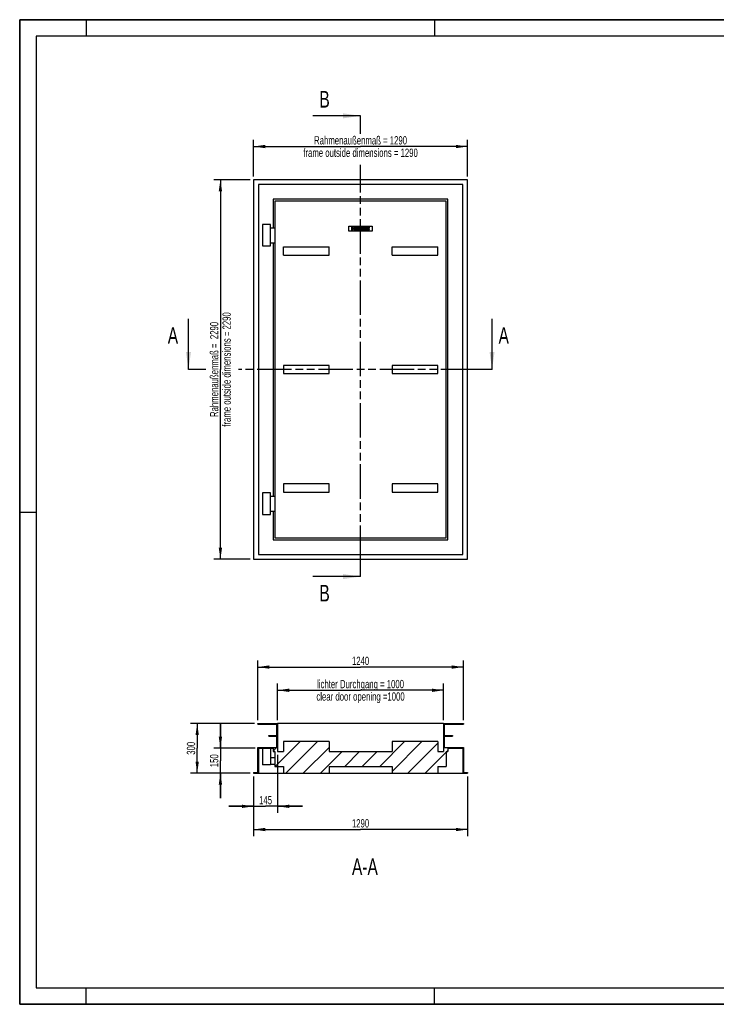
# Model space of a CAD drawing. Header units: millimetres. Extents: x 0 to 8400, y 0 to 5940.
# Tile 1 of 2: x 0 to 4200, y 0 to 5940. Entities that reach past the tile are written whole.
import ezdxf

# ---------------------------------------------------------------- set-up
doc = ezdxf.new("R2010")
doc.units = ezdxf.units.MM
doc.header["$LTSCALE"] = 462
doc.linetypes.add('PHANTOM', pattern=[0.8, 0.45, -0.05, 0.1, -0.05, 0.1, -0.05])
doc.layers.get('0').update_dxf_attribs({"linetype": 'CONTINUOUS'})
for name, color, linetype in [('_2D-BEM', 7, 'CONTINUOUS'), ('_KURVEN', 7, 'CONTINUOUS'), ('_ZEICHNUNGSELEM', 7, 'CONTINUOUS'), ('HATCHING_BL0', 7, 'CONTINUOUS'), ('HATCHING_BL1', 7, 'CONTINUOUS')]:
    doc.layers.add(name, color=color, linetype=linetype)
doc.styles.get("Standard").update_dxf_attribs({"font": 'txt', "width": 0.7})
doc.dimstyles.new('DIMSTYLE_1', dxfattribs={"dimtxt": 50, "dimasz": 70, "dimexe": 2, "dimexo": 1, "dimtad": 1, "dimdec": 1, "dimtxsty": 'Standard', "dimblk": '_FILLED', "dimblk1": '_FILLED', "dimblk2": '_FILLED', "dimcen": 0.09, "dimadec": 1, "dimazin": 2, "dimtp": 1.2, "dimtm": 1.2, "dimtfac": 1, "dimtdec": 1, "dimtofl": 0, "dimtmove": 0, "dimatfit": 3, "dimldrblk": '_FILLED', "dimfxl": 1, "dimtolj": 1, "dimarcsym": 0})
doc.dimstyles.new('DIMSTYLE_2', dxfattribs={"dimtxt": 50, "dimasz": 70, "dimexe": 2, "dimexo": 1, "dimtad": 1, "dimdec": 1, "dimtxsty": 'Standard', "dimblk": '_FILLED', "dimblk1": '_FILLED', "dimblk2": '_FILLED', "dimcen": 0.09, "dimadec": 1, "dimazin": 2, "dimtp": 2, "dimtm": 2, "dimtfac": 1, "dimtdec": 1, "dimtofl": 0, "dimtmove": 0, "dimatfit": 3, "dimldrblk": '_FILLED', "dimfxl": 1, "dimtolj": 1, "dimarcsym": 0})
doc.dimstyles.new('DIMSTYLE_3', dxfattribs={"dimtxt": 50, "dimasz": 70, "dimexe": 2, "dimexo": 1, "dimtad": 1, "dimdec": 1, "dimtxsty": 'Standard', "dimblk": '_FILLED', "dimblk1": '_FILLED', "dimblk2": '_FILLED', "dimcen": 0.09, "dimadec": 1, "dimazin": 2, "dimtp": 0.5, "dimtm": 0.5, "dimtfac": 1, "dimtdec": 1, "dimtofl": 0, "dimtmove": 0, "dimatfit": 3, "dimldrblk": '_FILLED', "dimfxl": 1, "dimtolj": 1, "dimarcsym": 0})
doc.dimstyles.new('DIMSTYLE_4', dxfattribs={"dimtxt": 50, "dimasz": 70, "dimexe": 2, "dimexo": 1, "dimtad": 1, "dimdec": 1, "dimtxsty": 'Standard', "dimblk": '_FILLED', "dimblk1": '_FILLED', "dimblk2": '_FILLED', "dimcen": 0.09, "dimadec": 1, "dimazin": 2, "dimtp": 0.8, "dimtm": 0.8, "dimtfac": 1, "dimtdec": 1, "dimtofl": 0, "dimtmove": 0, "dimatfit": 3, "dimldrblk": '_FILLED', "dimfxl": 1, "dimtolj": 1, "dimarcsym": 0})
doc.dimstyles.get("Standard").update_dxf_attribs({"dimtxt": 50, "dimasz": 70, "dimexe": 2, "dimexo": 1, "dimtad": 1, "dimdec": 1, "dimtxsty": 'Standard', "dimblk": '_FILLED', "dimblk1": '_FILLED', "dimblk2": '_FILLED', "dimcen": 0.09, "dimadec": 1, "dimazin": 2, "dimtol": 1, "dimtp": 0.1, "dimtm": 0.1, "dimtfac": 1, "dimtdec": 1, "dimtofl": 0, "dimtmove": 0, "dimatfit": 3, "dimldrblk": '_FILLED', "dimfxl": 1, "dimtolj": 1, "dimarcsym": 0})

# ---------------------------------------------------------------- blocks, each defined once
blk = doc.blocks.new('_FILLED')
at = {"color": 0, "linetype": 'ByBlock'}
blk.add_solid([(0, 0), (-1, 0.143), (-1, -0.143)], dxfattribs=at)
blk = doc.blocks.new('*D2')
at = {"layer": '_2D-BEM', "color": 2, "linetype": 'Continuous', "transparency": 16777216}
for p, q in [((1410.1, 4994.8), (1410.1, 5214.8)), ((1410.1, 5174.8), (2055.1, 5174.8)), ((2700.1, 5174.8), (2055.1, 5174.8)), ((2700.1, 4994.8), (2700.1, 5214.8))]:
    blk.add_line(p, q, dxfattribs=at)
at = {"layer": '_2D-BEM', "color": 2, "linetype": 'Continuous', "transparency": 16777216, "xscale": 70, "yscale": 70, "zscale": 70, "rotation": 180}
blk.add_blockref('_FILLED', (1410.1, 5174.8), dxfattribs=at)
at = {"layer": '_2D-BEM', "color": 2, "linetype": 'Continuous', "transparency": 16777216, "xscale": 70, "yscale": 70, "zscale": 70}
blk.add_blockref('_FILLED', (2700.1, 5174.8), dxfattribs=at)
at = {"layer": '_2D-BEM', "color": 2, "linetype": 'Continuous', "transparency": 16777216, "insert": (2055.1, 5237.3), "char_height": 50, "width": 1650, "attachment_point": 2, "line_spacing_factor": 0.9}
blk.add_mtext('Rahmenaußenmaß = 1290\\Pframe outside dimensions = 1290', dxfattribs=at)
blk = doc.blocks.new('*D3')
at = {"layer": '_2D-BEM', "color": 2, "linetype": 'Continuous', "transparency": 16777216}
for p, q in [((1390.1, 4974.8), (1170.1, 4974.8)), ((1210.1, 4974.8), (1210.1, 3829.8)), ((1210.1, 2684.8), (1210.1, 3829.8)), ((1390.1, 2684.8), (1170.1, 2684.8))]:
    blk.add_line(p, q, dxfattribs=at)
at = {"layer": '_2D-BEM', "color": 2, "linetype": 'Continuous', "transparency": 16777216, "xscale": 70, "yscale": 70, "zscale": 70}
for p, rotation in [((1210.1, 4974.8), 90), ((1210.1, 2684.8), 270)]:
    blk.add_blockref('_FILLED', p, dxfattribs=dict(at, rotation=rotation))
at = {"layer": '_2D-BEM', "color": 2, "linetype": 'Continuous', "transparency": 16777216, "insert": (1147.6, 3829.8), "char_height": 50, "width": 1666.071, "attachment_point": 2, "rotation": 90, "line_spacing_factor": 0.9}
blk.add_mtext('Rahmenaußenmaß =  2290\\Pframe outside dimensions = 2290', dxfattribs=at)
blk = doc.blocks.new('*D6')
at = {"layer": '_2D-BEM', "color": 2, "linetype": 'Continuous', "transparency": 16777216}
for p, q in [((1435.1, 1714.4), (1435.1, 2074.4)), ((1435.1, 2034.4), (2055.1, 2034.4)), ((2675.1, 2034.4), (2055.1, 2034.4)), ((2675.1, 1714.4), (2675.1, 2074.4))]:
    blk.add_line(p, q, dxfattribs=at)
at = {"layer": '_2D-BEM', "color": 2, "linetype": 'Continuous', "transparency": 16777216, "xscale": 70, "yscale": 70, "zscale": 70, "rotation": 180}
blk.add_blockref('_FILLED', (1435.1, 2034.4), dxfattribs=at)
at = {"layer": '_2D-BEM', "color": 2, "linetype": 'Continuous', "transparency": 16777216, "xscale": 70, "yscale": 70, "zscale": 70}
blk.add_blockref('_FILLED', (2675.1, 2034.4), dxfattribs=at)
at = {"layer": '_2D-BEM', "color": 2, "linetype": 'Continuous', "transparency": 16777216, "insert": (2055.1, 2096.9), "char_height": 50, "width": 219.643, "attachment_point": 2, "line_spacing_factor": 0.9}
blk.add_mtext('1240', dxfattribs=at)
blk = doc.blocks.new('*D7')
at = {"layer": '_2D-BEM', "color": 2, "linetype": 'Continuous', "transparency": 16777216}
for p, q in [((1555.1, 1714.4), (1555.1, 1934.4)), ((2555.1, 1714.4), (2555.1, 1934.4)), ((1555.1, 1894.4), (2055.1, 1894.4)), ((2555.1, 1894.4), (2055.1, 1894.4))]:
    blk.add_line(p, q, dxfattribs=at)
at = {"layer": '_2D-BEM', "color": 2, "linetype": 'Continuous', "transparency": 16777216, "xscale": 70, "yscale": 70, "zscale": 70, "rotation": 180}
blk.add_blockref('_FILLED', (1555.1, 1894.4), dxfattribs=at)
at = {"layer": '_2D-BEM', "color": 2, "linetype": 'Continuous', "transparency": 16777216, "xscale": 70, "yscale": 70, "zscale": 70}
blk.add_blockref('_FILLED', (2555.1, 1894.4), dxfattribs=at)
at = {"layer": '_2D-BEM', "color": 2, "linetype": 'Continuous', "transparency": 16777216, "insert": (2055.1, 1956.9), "char_height": 50, "width": 1260.714, "attachment_point": 2, "line_spacing_factor": 0.9}
blk.add_mtext('lichter Durchgang = 1000\\Pclear door opening =1000', dxfattribs=at)
blk = doc.blocks.new('*D8')
at = {"layer": '_2D-BEM', "color": 2, "linetype": 'Continuous', "transparency": 16777216}
for p, q in [((1415.1, 1694.4), (1030.1, 1694.4)), ((1070.1, 1694.4), (1070.1, 1544.4)), ((1070.1, 1394.4), (1070.1, 1544.4)), ((1390.1, 1394.4), (1030.1, 1394.4))]:
    blk.add_line(p, q, dxfattribs=at)
at = {"layer": '_2D-BEM', "color": 2, "linetype": 'Continuous', "transparency": 16777216, "xscale": 70, "yscale": 70, "zscale": 70}
for p, rotation in [((1070.1, 1694.4), 90), ((1070.1, 1394.4), 270)]:
    blk.add_blockref('_FILLED', p, dxfattribs=dict(at, rotation=rotation))
at = {"layer": '_2D-BEM', "color": 2, "linetype": 'Continuous', "transparency": 16777216, "insert": (1007.6, 1544.4), "char_height": 50, "width": 171.429, "attachment_point": 2, "rotation": 90, "line_spacing_factor": 0.9}
blk.add_mtext('300', dxfattribs=at)
blk = doc.blocks.new('*D9')
at = {"layer": '_2D-BEM', "color": 2, "linetype": 'Continuous', "transparency": 16777216}
for p, q in [((1210.1, 1544.4), (1210.1, 1694.4)), ((1210.1, 1694.4), (1210.1, 1469.4)), ((1419.1, 1544.4), (1170.1, 1544.4)), ((1210.1, 1244.4), (1210.1, 1469.4)), ((1390.1, 1394.4), (1170.1, 1394.4)), ((1210.1, 1394.4), (1210.1, 1244.4))]:
    blk.add_line(p, q, dxfattribs=at)
at = {"layer": '_2D-BEM', "color": 2, "linetype": 'Continuous', "transparency": 16777216, "xscale": 70, "yscale": 70, "zscale": 70}
for p, rotation in [((1210.1, 1544.4), 270), ((1210.1, 1394.4), 90)]:
    blk.add_blockref('_FILLED', p, dxfattribs=dict(at, rotation=rotation))
at = {"layer": '_2D-BEM', "color": 2, "linetype": 'Continuous', "transparency": 16777216, "insert": (1147.6, 1469.4), "char_height": 50, "width": 155.357, "attachment_point": 2, "rotation": 90, "line_spacing_factor": 0.9}
blk.add_mtext('150', dxfattribs=at)
blk = doc.blocks.new('*D10')
at = {"layer": '_2D-BEM', "color": 2, "linetype": 'Continuous', "transparency": 16777216}
for p, q in [((1555.1, 1504.4), (1555.1, 1154.4)), ((1410.1, 1374.4), (1410.1, 1154.4)), ((1410.1, 1194.4), (1260.1, 1194.4)), ((1260.1, 1194.4), (1482.6, 1194.4)), ((1705.1, 1194.4), (1482.6, 1194.4)), ((1555.1, 1194.4), (1705.1, 1194.4))]:
    blk.add_line(p, q, dxfattribs=at)
at = {"layer": '_2D-BEM', "color": 2, "linetype": 'Continuous', "transparency": 16777216, "xscale": 70, "yscale": 70, "zscale": 70}
blk.add_blockref('_FILLED', (1410.1, 1194.4), dxfattribs=at)
at = {"layer": '_2D-BEM', "color": 2, "linetype": 'Continuous', "transparency": 16777216, "xscale": 70, "yscale": 70, "zscale": 70, "rotation": 180}
blk.add_blockref('_FILLED', (1555.1, 1194.4), dxfattribs=at)
at = {"layer": '_2D-BEM', "color": 2, "linetype": 'Continuous', "transparency": 16777216, "insert": (1482.6, 1256.9), "char_height": 50, "width": 155.357, "attachment_point": 2, "line_spacing_factor": 0.9}
blk.add_mtext('145', dxfattribs=at)
blk = doc.blocks.new('*D11')
at = {"layer": '_2D-BEM', "color": 2, "linetype": 'Continuous', "transparency": 16777216}
for p, q in [((1410.1, 1374.4), (1410.1, 1014.4)), ((2700.1, 1374.4), (2700.1, 1014.4)), ((1410.1, 1054.4), (2055.1, 1054.4)), ((2700.1, 1054.4), (2055.1, 1054.4))]:
    blk.add_line(p, q, dxfattribs=at)
at = {"layer": '_2D-BEM', "color": 2, "linetype": 'Continuous', "transparency": 16777216, "xscale": 70, "yscale": 70, "zscale": 70, "rotation": 180}
blk.add_blockref('_FILLED', (1410.1, 1054.4), dxfattribs=at)
at = {"layer": '_2D-BEM', "color": 2, "linetype": 'Continuous', "transparency": 16777216, "xscale": 70, "yscale": 70, "zscale": 70}
blk.add_blockref('_FILLED', (2700.1, 1054.4), dxfattribs=at)
at = {"layer": '_2D-BEM', "color": 2, "linetype": 'Continuous', "transparency": 16777216, "insert": (2055.1, 1116.9), "char_height": 50, "width": 219.643, "attachment_point": 2, "line_spacing_factor": 0.9}
blk.add_mtext('1290', dxfattribs=at)
blk = doc.blocks.new('XSEC_FILLED')
at = {"color": 0, "linetype": 'ByBlock'}
blk.add_solid([(0, 0), (-1, 0.143), (-1, -0.143)], dxfattribs=at)
blk = doc.blocks.new('HATCHING_BL0', base_point=(1911.4, 3970.3))
at = {"layer": 'HATCHING_BL0', "color": 7, "linetype": 'PHANTOM'}
for p, q in [((2055.1, 5260), (2055.1, 5360)), ((2055.1, 5251.8), (2055.1, 5260)), ((2055.1, 2680.5), (2055.1, 5064.8)), ((2055.1, 2580.5), (2055.1, 2680.5))]:
    blk.add_line(p, q, dxfattribs=at)
at = {"layer": 'HATCHING_BL0', "color": 7, "linetype": 'Continuous', "char_height": 100, "width": 117.857, "attachment_point": 1, "line_spacing_factor": 0.9}
for insert in [(1807, 5510), (1807, 2530.5)]:
    blk.add_mtext('B', dxfattribs=dict(at, insert=insert))
at = {"layer": 'HATCHING_BL0', "color": 7, "linetype": 'Continuous'}
for points in [[(2055.1, 5360), (1767.7, 5360)], [(2055.1, 2580.5), (1767.7, 2580.5)]]:
    blk.add_leader(points, dimstyle='Standard', override={"dimasz": 105, "dimtad": 0, "dimldrblk": 'XSEC_FILLED'}, dxfattribs=at)
blk = doc.blocks.new('HATCHING_BL1', base_point=(1932.8, 3982.3))
at = {"layer": 'HATCHING_BL1', "color": 7, "linetype": 'PHANTOM'}
for p, q in [((1117.7, 3829.8), (1017.7, 3829.8)), ((1122.2, 3829.8), (1117.7, 3829.8)), ((2747.9, 3829.8), (1319, 3829.8)), ((2847.9, 3829.8), (2747.9, 3829.8))]:
    blk.add_line(p, q, dxfattribs=at)
at = {"layer": 'HATCHING_BL1', "color": 7, "linetype": 'Continuous', "char_height": 100, "width": 128.571, "attachment_point": 1, "line_spacing_factor": 0.9}
for insert in [(892.7, 4084.9), (2887.2, 4084.9)]:
    blk.add_mtext('A', dxfattribs=dict(at, insert=insert))
at = {"layer": 'HATCHING_BL1', "color": 7, "linetype": 'Continuous'}
for points in [[(1017.7, 3829.8), (1017.7, 4134.9)], [(2847.9, 3829.8), (2847.9, 4134.9)]]:
    blk.add_leader(points, dimstyle='Standard', override={"dimasz": 105, "dimtad": 0, "dimldrblk": 'XSEC_FILLED'}, dxfattribs=at)

msp = doc.modelspace()

# ---------------------------------------------------------------- hatches: boundary and pattern name
at = {"linetype": 'Continuous'}
h = msp.add_hatch(dxfattribs=at)
h.set_pattern_fill('A', color=2, scale=74.246212, angle=45, style=0, pattern_type=0)
h.set_pattern_definition([(45, (0, 0), (-52.5, 52.5), [])])
edge = h.paths.add_edge_path()
edge.add_line((1555.1, 1524.43), (1590.1, 1524.43))
edge.add_line((1590.1, 1585.43), (1590.1, 1524.43))
edge.add_line((1865.1, 1585.43), (1590.1, 1585.43))
edge.add_line((1865.1, 1585.43), (1865.1, 1524.43))
edge.add_line((1865.1, 1524.43), (2245.1, 1524.43))
edge.add_line((2245.1, 1585.43), (2245.1, 1524.43))
edge.add_line((2520.1, 1585.43), (2245.1, 1585.43))
edge.add_line((2520.1, 1585.43), (2520.1, 1524.43))
edge.add_line((2520.1, 1524.43), (2555.1, 1524.43))
edge.add_line((2555.1, 1694.43), (2555.1, 1524.43))
edge.add_line((2555.1, 1694.43), (2675.1, 1694.43))
edge.add_line((2675.1, 1694.43), (2675.1, 1690.43))
edge.add_line((2559.1, 1690.43), (2675.1, 1690.43))
edge.add_line((2559.1, 1690.43), (2559.1, 1621.43))
edge.add_line((2559.1, 1621.43), (2609.1, 1621.43))
edge.add_line((2609.1, 1621.43), (2609.1, 1617.43))
edge.add_line((2559.1, 1617.43), (2609.1, 1617.43))
edge.add_line((2559.1, 1617.43), (2559.1, 1548.43))
edge.add_line((2559.1, 1548.43), (2675.1, 1548.43))
edge.add_line((2675.1, 1548.43), (2675.1, 1398.43))
edge.add_line((2675.1, 1398.43), (2700.1, 1398.43))
edge.add_line((2700.1, 1398.43), (2700.1, 1394.43))
edge.add_line((2671.1, 1394.43), (2700.1, 1394.43))
edge.add_line((2671.1, 1544.43), (2671.1, 1394.43))
edge.add_line((2582.1, 1544.43), (2671.1, 1544.43))
edge.add_line((2582.1, 1544.43), (2582.1, 1524.43))
edge.add_line((2571.1, 1524.43), (2582.1, 1524.43))
edge.add_line((2571.1, 1524.43), (2571.1, 1435.43))
edge.add_line((2520.1, 1435.43), (2571.1, 1435.43))
edge.add_line((2520.1, 1435.43), (2520.1, 1394.43))
edge.add_line((2245.1, 1394.43), (2520.1, 1394.43))
edge.add_line((2245.1, 1435.43), (2245.1, 1394.43))
edge.add_line((1865.1, 1435.43), (2245.1, 1435.43))
edge.add_line((1865.1, 1435.43), (1865.1, 1394.43))
edge.add_line((1590.1, 1394.43), (1865.1, 1394.43))
edge.add_line((1590.1, 1435.43), (1590.1, 1394.43))
edge.add_line((1539.1, 1435.43), (1590.1, 1435.43))
edge.add_line((1539.1, 1524.43), (1539.1, 1435.43))
edge.add_line((1528.1, 1524.43), (1539.1, 1524.43))
edge.add_line((1528.1, 1544.43), (1528.1, 1524.43))
edge.add_line((1439.1, 1544.43), (1528.1, 1544.43))
edge.add_line((1439.1, 1544.43), (1439.1, 1394.43))
edge.add_line((1410.1, 1394.43), (1439.1, 1394.43))
edge.add_line((1410.1, 1398.43), (1410.1, 1394.43))
edge.add_line((1410.1, 1398.43), (1435.1, 1398.43))
edge.add_line((1435.1, 1398.43), (1435.1, 1548.43))
edge.add_line((1435.1, 1548.43), (1551.1, 1548.43))
edge.add_line((1551.1, 1548.43), (1551.1, 1617.43))
edge.add_line((1501.1, 1617.43), (1551.1, 1617.43))
edge.add_line((1501.1, 1617.43), (1501.1, 1621.43))
edge.add_line((1501.1, 1621.43), (1551.1, 1621.43))
edge.add_line((1551.1, 1621.43), (1551.1, 1690.43))
edge.add_line((1435.1, 1690.43), (1551.1, 1690.43))
edge.add_line((1435.1, 1690.43), (1435.1, 1694.43))
edge.add_line((1435.1, 1694.43), (1555.1, 1694.43))
edge.add_line((1555.1, 1694.43), (1555.1, 1524.43))

# ---------------------------------------------------------------- linework, layer by layer
at = {"color": 7, "linetype": 'Continuous'}
for p, q in [((0, 5940), (8400, 5940)), ((0, 0), (0, 5940)), ((1410.1, 4974.78), (1410.1, 2684.78)), ((2700.1, 4974.78), (1410.1, 4974.78)), ((1439.1, 4945.78), (1439.1, 2713.78)), ((2671.1, 4945.78), (1439.1, 4945.78)), ((2671.1, 2713.78), (2671.1, 4945.78)), ((2700.1, 2684.78), (2700.1, 4974.78)), ((1528.1, 4856.78), (1528.1, 4684.78)), ((2582.1, 4856.78), (1528.1, 4856.78)), ((1539.1, 4845.78), (1539.1, 2813.78)), ((2571.1, 4845.78), (1539.1, 4845.78)), ((2571.1, 2813.78), (2571.1, 4845.78)), ((2582.1, 2802.78), (2582.1, 4856.78)), ((1513.1, 4704.78), (1463.1, 4704.78)), ((1463.1, 4704.78), (1463.1, 4574.78)), ((1513.1, 4574.78), (1513.1, 4704.78)), ((1513.1, 4684.78), (1539.1, 4684.78)), ((1463.1, 4574.78), (1513.1, 4574.78)), ((1513.1, 4594.78), (1539.1, 4594.78)), ((1528.1, 4594.78), (1528.1, 3064.78)), ((1590.1, 4519.78), (1590.1, 4569.78)), ((1590.1, 4569.78), (1865.1, 4569.78)), ((1590.1, 4519.78), (1865.1, 4519.78)), ((1865.1, 4519.78), (1865.1, 4569.78)), ((2245.1, 4519.78), (2245.1, 4569.78)), ((2245.1, 4569.78), (2520.1, 4569.78)), ((2245.1, 4519.78), (2520.1, 4519.78)), ((2520.1, 4519.78), (2520.1, 4569.78)), ((1590.1, 3854.78), (1590.1, 3804.78)), ((1865.1, 3854.78), (1590.1, 3854.78)), ((1590.1, 3804.78), (1865.1, 3804.78)), ((1865.1, 3804.78), (1865.1, 3854.78)), ((2520.1, 3854.78), (2245.1, 3854.78)), ((2245.1, 3854.78), (2245.1, 3804.78)), ((2245.1, 3804.78), (2520.1, 3804.78)), ((2520.1, 3804.78), (2520.1, 3854.78)), ((1590.1, 3139.78), (1590.1, 3089.78)), ((1865.1, 3139.78), (1590.1, 3139.78)), ((1590.1, 3089.78), (1865.1, 3089.78)), ((1865.1, 3089.78), (1865.1, 3139.78)), ((2520.1, 3139.78), (2245.1, 3139.78)), ((2245.1, 3139.78), (2245.1, 3089.78)), ((2245.1, 3089.78), (2520.1, 3089.78)), ((2520.1, 3089.78), (2520.1, 3139.78)), ((1513.1, 3084.78), (1463.1, 3084.78)), ((1463.1, 3084.78), (1463.1, 2954.78)), ((1513.1, 2954.78), (1513.1, 3084.78)), ((1513.1, 3064.78), (1539.1, 3064.78)), ((1513.1, 2974.78), (1539.1, 2974.78)), ((1528.1, 2974.78), (1528.1, 2802.78)), ((1463.1, 2954.78), (1513.1, 2954.78)), ((1528.1, 2802.78), (2582.1, 2802.78)), ((1539.1, 2813.78), (2571.1, 2813.78)), ((1410.1, 2684.78), (2700.1, 2684.78)), ((1439.1, 2713.78), (2671.1, 2713.78)), ((1435.1, 1694.43), (1555.1, 1694.43)), ((1435.1, 1690.43), (1435.1, 1694.43)), ((1435.1, 1690.43), (1551.1, 1690.43)), ((1551.1, 1621.43), (1551.1, 1690.43)), ((2555.1, 1694.43), (1555.1, 1694.43)), ((1555.1, 1694.43), (1555.1, 1524.43)), ((2555.1, 1694.43), (2675.1, 1694.43)), ((2555.1, 1694.43), (2555.1, 1524.43)), ((2559.1, 1690.43), (2675.1, 1690.43)), ((2559.1, 1690.43), (2559.1, 1621.43)), ((2675.1, 1694.43), (2675.1, 1690.43)), ((1501.1, 1621.43), (1551.1, 1621.43)), ((1501.1, 1617.43), (1501.1, 1621.43)), ((1501.1, 1617.43), (1551.1, 1617.43)), ((1551.1, 1548.43), (1551.1, 1617.43)), ((2559.1, 1621.43), (2609.1, 1621.43)), ((2559.1, 1617.43), (2559.1, 1548.43)), ((2559.1, 1617.43), (2609.1, 1617.43)), ((2609.1, 1621.43), (2609.1, 1617.43)), ((1435.1, 1548.43), (1551.1, 1548.43)), ((1435.1, 1398.43), (1435.1, 1548.43)), ((1439.1, 1544.43), (1528.1, 1544.43)), ((1439.1, 1544.43), (1439.1, 1394.43)), ((1463.1, 1544.43), (1463.1, 1444.43)), ((1513.1, 1544.43), (1513.1, 1444.43)), ((1528.1, 1544.43), (1528.1, 1524.43)), ((1590.1, 1585.43), (1590.1, 1524.43)), ((1865.1, 1585.43), (1590.1, 1585.43)), ((1865.1, 1585.43), (1865.1, 1524.43)), ((2245.1, 1585.43), (2245.1, 1524.43)), ((2520.1, 1585.43), (2245.1, 1585.43)), ((2520.1, 1585.43), (2520.1, 1524.43)), ((2559.1, 1548.43), (2675.1, 1548.43)), ((2582.1, 1544.43), (2671.1, 1544.43)), ((2582.1, 1544.43), (2582.1, 1524.43)), ((2671.1, 1544.43), (2671.1, 1394.43)), ((2675.1, 1548.43), (2675.1, 1398.43)), ((1513.1, 1489.43), (1539.1, 1489.43)), ((1528.1, 1524.43), (1539.1, 1524.43)), ((1539.1, 1524.43), (1539.1, 1435.43)), ((1555.1, 1524.43), (1590.1, 1524.43)), ((1865.1, 1524.43), (2245.1, 1524.43)), ((2520.1, 1524.43), (2555.1, 1524.43)), ((2571.1, 1524.43), (2571.1, 1435.43)), ((2571.1, 1524.43), (2582.1, 1524.43)), ((1513.1, 1444.43), (1463.1, 1444.43)), ((1513.1, 1449.43), (1539.1, 1449.43)), ((1539.1, 1435.43), (1590.1, 1435.43)), ((1590.1, 1435.43), (1590.1, 1394.43)), ((1865.1, 1435.43), (1865.1, 1394.43)), ((1865.1, 1435.43), (2245.1, 1435.43)), ((2245.1, 1435.43), (2245.1, 1394.43)), ((2520.1, 1435.43), (2520.1, 1394.43)), ((2520.1, 1435.43), (2571.1, 1435.43)), ((1410.1, 1398.43), (1410.1, 1394.43)), ((1410.1, 1398.43), (1435.1, 1398.43)), ((1410.1, 1394.43), (1439.1, 1394.43)), ((1439.1, 1394.43), (1590.1, 1394.43)), ((1590.1, 1394.43), (1865.1, 1394.43)), ((1865.1, 1394.43), (2245.1, 1394.43)), ((2245.1, 1394.43), (2520.1, 1394.43)), ((2520.1, 1394.43), (2671.1, 1394.43)), ((2671.1, 1394.43), (2700.1, 1394.43)), ((2675.1, 1398.43), (2700.1, 1398.43)), ((2700.1, 1398.43), (2700.1, 1394.43)), ((0, 0), (8400, 0))]:
    msp.add_line(p, q, dxfattribs=at)
at = {"color": 3, "linetype": 'Continuous'}
for p, q in [((0, 5940), (0, 0)), ((8400, 5940), (0, 5940)), ((400, 5940), (400, 5840)), ((2500, 5940), (2500, 5840)), ((0, 2970), (100, 2970)), ((400, 0), (400, 100)), ((2500, 0), (2500, 100)), ((8400, 0), (0, 0))]:
    msp.add_line(p, q, dxfattribs=at)
at = {"color": 5, "linetype": 'Continuous'}
for p, q in [((100, 5840), (100, 100)), ((8300, 5840), (100, 5840)), ((100, 100), (8300, 100))]:
    msp.add_line(p, q, dxfattribs=at)
at = {"layer": '_KURVEN', "color": 4, "linetype": 'Continuous'}
for p, q in [((1985.1, 4694.78), (2125.1, 4694.78)), ((1985.1, 4664.78), (1985.1, 4694.78)), ((2125.1, 4694.78), (2125.1, 4664.78)), ((2125.1, 4664.78), (1985.1, 4664.78)), ((2001.01, 4689.78), (2001.01, 4669.78)), ((2007.19, 4689.78), (2001.01, 4689.78)), ((2001.01, 4669.78), (2007.19, 4669.78)), ((2007.19, 4682.78), (2007.19, 4689.78)), ((2013.94, 4682.78), (2007.19, 4682.78)), ((2007.19, 4669.78), (2007.19, 4677.87)), ((2007.19, 4677.87), (2013.94, 4677.87)), ((2020.15, 4689.78), (2013.94, 4689.78)), ((2013.94, 4689.78), (2013.94, 4682.78)), ((2013.94, 4677.87), (2013.94, 4669.78)), ((2013.94, 4669.78), (2020.15, 4669.78)), ((2020.15, 4669.78), (2020.15, 4689.78)), ((2030.43, 4689.78), (2024.27, 4689.78)), ((2024.27, 4689.78), (2024.27, 4677.86)), ((2030.43, 4677.57), (2030.43, 4689.78)), ((2037.27, 4689.78), (2037.27, 4677.57)), ((2043.43, 4689.78), (2037.27, 4689.78)), ((2043.43, 4677.86), (2043.43, 4689.78)), ((2047.54, 4689.78), (2047.54, 4669.78)), ((2059.11, 4689.78), (2047.54, 4689.78)), ((2047.54, 4669.78), (2058.21, 4669.78)), ((2053.78, 4681.94), (2053.78, 4685.73)), ((2053.78, 4685.73), (2056.5, 4685.73)), ((2056.46, 4681.94), (2053.78, 4681.94)), ((2053.78, 4674.08), (2053.78, 4678.13)), ((2053.78, 4678.13), (2056.91, 4678.13)), ((2056.93, 4674.08), (2053.78, 4674.08)), ((2069.25, 4689.78), (2069.25, 4669.78)), ((2085.81, 4689.78), (2069.25, 4689.78)), ((2069.25, 4669.78), (2086.11, 4669.78)), ((2075.44, 4682.33), (2075.44, 4685.51)), ((2075.44, 4685.51), (2085.81, 4685.51)), ((2085.06, 4682.33), (2075.44, 4682.33)), ((2075.44, 4674.31), (2075.44, 4678.25)), ((2075.44, 4678.25), (2085.06, 4678.25)), ((2086.11, 4674.31), (2075.44, 4674.31)), ((2085.06, 4678.25), (2085.06, 4682.33)), ((2085.81, 4685.51), (2085.81, 4689.78)), ((2086.11, 4669.78), (2086.11, 4674.31)), ((2099.82, 4689.78), (2089.52, 4689.78)), ((2089.52, 4689.78), (2089.52, 4669.78)), ((2089.52, 4669.78), (2095.73, 4669.78)), ((2095.73, 4681.68), (2095.73, 4685.74)), ((2095.73, 4685.74), (2098.44, 4685.74)), ((2098.33, 4681.68), (2095.73, 4681.68)), ((2095.73, 4669.78), (2095.73, 4677.9)), ((2095.73, 4677.9), (2096.27, 4677.9)), ((2098.9, 4675.89), (2102.21, 4669.78)), ((2102.21, 4669.78), (2109.19, 4669.78)), ((2109.19, 4669.78), (2106.19, 4675.56))]:
    msp.add_line(p, q, dxfattribs=at)
for points in [[(2024.84, 4674.47), (2024.46, 4675.76), (2024.27, 4676.87), (2024.27, 4677.86)], [(2026.15, 4672.17), (2025.51, 4672.92), (2025.07, 4673.68), (2024.84, 4674.47)], [(2028.28, 4670.45), (2027.5, 4670.86), (2026.79, 4671.43), (2026.15, 4672.17)], [(2031.16, 4669.64), (2030.01, 4669.78), (2029.04, 4670.04), (2028.28, 4670.45)], [(2030.43, 4677.57), (2030.43, 4676.48), (2030.73, 4675.63), (2031.33, 4675.02)], [(2034.35, 4669.44), (2033.37, 4669.44), (2032.3, 4669.51), (2031.16, 4669.64)], [(2031.33, 4675.02), (2031.93, 4674.4), (2032.78, 4674.1), (2033.86, 4674.1)], [(2033.86, 4674.1), (2034.92, 4674.1), (2035.75, 4674.4), (2036.35, 4675.01)], [(2038.67, 4670.11), (2037.47, 4669.67), (2036.03, 4669.44), (2034.35, 4669.44)], [(2036.35, 4675.01), (2036.95, 4675.61), (2037.27, 4676.47), (2037.27, 4677.57)], [(2041.14, 4671.76), (2040.35, 4670.97), (2039.53, 4670.42), (2038.67, 4670.11)], [(2042.87, 4674.51), (2042.51, 4673.46), (2041.93, 4672.55), (2041.14, 4671.76)], [(2043.43, 4677.86), (2043.43, 4676.67), (2043.24, 4675.56), (2042.87, 4674.51)], [(2056.46, 4681.94), (2057.42, 4681.94), (2058.09, 4682.1), (2058.47, 4682.43)], [(2058.47, 4685.24), (2058.09, 4685.56), (2057.43, 4685.73), (2056.5, 4685.73)], [(2059.18, 4677.58), (2058.74, 4677.94), (2057.99, 4678.13), (2056.91, 4678.13)], [(2056.93, 4674.08), (2057.99, 4674.08), (2058.74, 4674.25), (2059.18, 4674.64)], [(2060.98, 4670.05), (2059.59, 4669.86), (2058.66, 4669.78), (2058.21, 4669.78)], [(2059.04, 4683.87), (2059.04, 4684.45), (2058.85, 4684.91), (2058.47, 4685.24)], [(2058.47, 4682.43), (2058.85, 4682.75), (2059.04, 4683.25), (2059.04, 4683.87)], [(2059.11, 4689.78), (2061.03, 4689.78), (2062.51, 4689.3), (2063.54, 4688.35)], [(2059.83, 4676.16), (2059.83, 4676.75), (2059.61, 4677.23), (2059.18, 4677.58)], [(2059.18, 4674.64), (2059.61, 4675.02), (2059.83, 4675.52), (2059.83, 4676.16)], [(2063.33, 4670.71), (2062.81, 4670.41), (2062.02, 4670.19), (2060.98, 4670.05)], [(2064, 4681.76), (2063.5, 4681.19), (2062.78, 4680.75), (2061.84, 4680.42)], [(2061.84, 4680.42), (2063.27, 4680.07), (2064.32, 4679.48), (2065, 4678.63)], [(2065.3, 4672.67), (2064.81, 4671.84), (2064.16, 4671.19), (2063.33, 4670.71)], [(2063.54, 4688.35), (2064.58, 4687.39), (2065.1, 4686.21), (2065.1, 4684.8)], [(2065.1, 4684.8), (2065.1, 4683.61), (2064.73, 4682.6), (2064, 4681.76)], [(2065, 4678.63), (2065.69, 4677.79), (2066.03, 4676.74), (2066.03, 4675.47)], [(2066.03, 4675.47), (2066.03, 4674.43), (2065.78, 4673.49), (2065.3, 4672.67)], [(2097.78, 4677.42), (2097.34, 4677.73), (2096.83, 4677.9), (2096.27, 4677.9)], [(2098.9, 4675.89), (2098.48, 4676.68), (2098.11, 4677.19), (2097.78, 4677.42)], [(2098.33, 4681.68), (2098.6, 4681.68), (2099.15, 4681.76), (2099.97, 4681.94)], [(2100.74, 4685.22), (2100.34, 4685.56), (2099.56, 4685.74), (2098.44, 4685.74)], [(2099.82, 4689.78), (2101.73, 4689.78), (2103.19, 4689.62), (2104.2, 4689.29)], [(2099.97, 4681.94), (2100.38, 4682.03), (2100.71, 4682.24), (2100.97, 4682.57)], [(2101.36, 4683.74), (2101.36, 4684.38), (2101.16, 4684.87), (2100.74, 4685.22)], [(2100.97, 4682.57), (2101.22, 4682.9), (2101.36, 4683.3), (2101.36, 4683.74)], [(2104.9, 4679.39), (2104.38, 4679.07), (2103.65, 4678.81), (2102.72, 4678.61)], [(2102.72, 4678.61), (2103.46, 4678.35), (2104.01, 4678.1), (2104.34, 4677.86)], [(2104.2, 4689.29), (2105.21, 4688.96), (2106.01, 4688.35), (2106.64, 4687.46)], [(2104.34, 4677.86), (2104.57, 4677.69), (2104.89, 4677.35), (2105.33, 4676.81)], [(2106.85, 4681.35), (2106.38, 4680.54), (2105.73, 4679.89), (2104.9, 4679.39)], [(2105.33, 4676.81), (2105.75, 4676.27), (2106.04, 4675.86), (2106.19, 4675.56)], [(2106.64, 4687.46), (2107.25, 4686.57), (2107.57, 4685.5), (2107.57, 4684.23)], [(2107.57, 4684.23), (2107.57, 4683.11), (2107.32, 4682.15), (2106.85, 4681.35)]]:
    msp.add_open_spline(points, degree=3, dxfattribs=at)

# ---------------------------------------------------------------- block references
at = {"layer": 'HATCHING_BL0'}
msp.add_blockref('HATCHING_BL0', (1911.4, 3970.27), dxfattribs=at)
at = {"layer": 'HATCHING_BL1'}
msp.add_blockref('HATCHING_BL1', (1932.8, 3982.33), dxfattribs=at)

# ---------------------------------------------------------------- texts
at = {"layer": '_ZEICHNUNGSELEM', "color": 2, "linetype": 'Continuous', "insert": (2159.44, 880.08), "char_height": 100, "width": 364.2857, "attachment_point": 3, "line_spacing_factor": 0.9}
msp.add_mtext('A-A', dxfattribs=at)

# ---------------------------------------------------------------- dimensions: what is measured, and where the dimension line sits
at = {"layer": '_2D-BEM', "color": 2, "linetype": 'Continuous'}
for base, p1, p2, angle, text, dimstyle, picture, middle in [((1410.1, 5174.78), (2700.1, 4993.78), (1410.1, 4993.78), 180, 'Rahmenaußenmaß = <>\\Pframe outside dimensions = 1290', 'DIMSTYLE_1', '*D2', (2055.1, 5174.78)), ((1210.1, 2684.78), (1391.1, 4974.78), (1391.1, 2684.78), 270, 'Rahmenaußenmaß =  <>\\Pframe outside dimensions = 2290', 'DIMSTYLE_2', '*D3', (1210.1, 3829.78)), ((1555.1, 1894.43), (2555.1, 1713.43), (1555.1, 1713.43), 180, 'lichter Durchgang = <>\\Pclear door opening =1000', 'DIMSTYLE_4', '*D7', (2055.1, 1894.43))]:
    dim = msp.add_linear_dim(base=base, p1=p1, p2=p2, angle=angle, text=text, dimstyle=dimstyle, dxfattribs=at)
    dim.commit()
    dim.dimension.update_dxf_attribs({"geometry": picture, "text_midpoint": middle, "dimtype": 160})
for base, p1, p2, picture, middle in [((2675.1, 2034.43), (1435.1, 1713.43), (2675.1, 1713.43), '*D6', (2047.96, 2034.43)), ((2700.1, 1054.43), (1410.1, 1375.43), (2700.1, 1375.43), '*D11', (2047.96, 1054.43))]:
    dim = msp.add_linear_dim(base=base, p1=p1, p2=p2, dimstyle='DIMSTYLE_1', dxfattribs=at)
    dim.commit()
    dim.dimension.update_dxf_attribs({"geometry": picture, "text_midpoint": middle, "dimtype": 160})
for base, p1, p2, angle, picture, middle in [((1070.1, 1394.43), (1416.1, 1694.43), (1391.1, 1394.43), 270, '*D8', (1070.1, 1537.28)), ((1210.1, 1544.43), (1391.1, 1394.43), (1420.1, 1544.43), 90, '*D9', (1210.1, 1462.28)), ((1410.1, 1194.43), (1555.1, 1505.43), (1410.1, 1375.43), 180, '*D10', (1475.46, 1194.43))]:
    dim = msp.add_linear_dim(base=base, p1=p1, p2=p2, angle=angle, dimstyle='DIMSTYLE_3', dxfattribs=at)
    dim.commit()
    dim.dimension.update_dxf_attribs({"geometry": picture, "text_midpoint": middle, "dimtype": 160})

doc.saveas('drawing.dxf')
